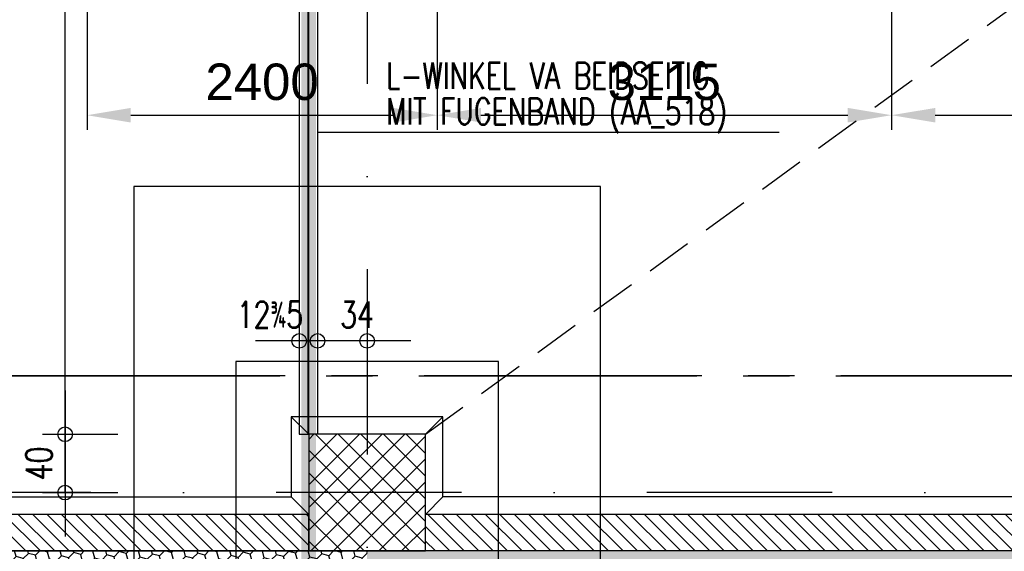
# Model space of a CAD drawing. Extents: x 34560 to 100229, y -303284 to -152113.
# Tile 40 of 74: x 38373 to 45122, y -172889 to -169243. Entities that reach past the tile are written whole.
import ezdxf
from ezdxf.enums import TextEntityAlignment as Align

# ---------------------------------------------------------------- set-up
doc = ezdxf.new("R2010")
doc.units = 0
doc.header["$LTSCALE"] = 100
doc.header["$PDMODE"] = 1
for name, pattern in [('A__G__-_-_RA_-A-$0$STRICHPUNKT', [25.4, 12.7, -6.35, 0, -6.35]), ('A_CGEG-_-____-A-$0$MITTE2', [28.575, 19.05, -3.175, 3.175, -3.175]), ('A_CGEG-_-____-A-$0$VERDECKT', [9.525, 6.35, -3.175]), ('A_CGEG-_-____-A-$0$VERDECKT2', [4.7625, 3.175, -1.5875])]:
    doc.linetypes.add(name, pattern=pattern)
doc.layers.get('0').update_dxf_attribs({"linetype": 'CONTINUOUS'})
doc.layers.get('Defpoints').update_dxf_attribs({"linetype": 'CONTINUOUS'})
for name, color, linetype in [('A__G__-_-_RA_-A-$0$A1-ACHS-RAS---', 7, 'A__G__-_-_RA_-A-$0$STRICHPUNKT'), ('A_CGEG-_-____-A-$0$A2-ANSI-EF----', 1, 'CONTINUOUS'), ('A_CGEG-_-____-A-$0$A2-VERD-UNT---', 1, 'A_CGEG-_-____-A-$0$VERDECKT'), ('A_CGEG-_-____-A-$0$A2-WAND-BFT---', 3, 'CONTINUOUS'), ('A_CGEG-_-____-A-$0$A2-WAND-MWK---', 60, 'CONTINUOUS'), ('A_CGEG-_-____-A-$0$A2-WAND-PAN---', 7, 'CONTINUOUS'), ('A_CGEG-_-____-A-$0$A3-BEMA-SS-100', 8, 'CONTINUOUS'), ('A_CGEG-_-____-A-$0$A3-DECK-HOE', 5, 'A_CGEG-_-____-A-$0$VERDECKT2'), ('A_CGEG-_-____-A-$0$A3-EINL-RRO---', 5, 'CONTINUOUS'), ('A_CGEG-_-____-A-$0$A3-FUGE-------', 2, 'A_CGEG-_-____-A-$0$VERDECKT2'), ('A_CGEG-_-____-A-$0$A3-SCHN-LIN100', 50, 'A_CGEG-_-____-A-$0$MITTE2'), ('A_CGEG-_-____-A-$0$A3-SCHN-LIN200', 50, 'A_CGEG-_-____-A-$0$MITTE2'), ('A_CGEG-_-____-A-$0$A3-TEXT-A--100', 210, 'CONTINUOUS'), ('A_CGEG-_-____-A-$0$A4-LINI-EF----', 1, 'CONTINUOUS'), ('A_CGEG-_-____-A-$0$A5-SCHR-FT----', 81, 'CONTINUOUS'), ('A_CGEG-_-____-A-$0$A5-SCHR-MWK---', 81, 'CONTINUOUS'), ('A_CGEG-_-____-A-$0$A5-SCHR-PAN---', 5, 'CONTINUOUS'), ('BITO_BUILDING', 8, 'CONTINUOUS'), ('BITO_DIMENSION', 7, 'CONTINUOUS')]:
    doc.layers.add(name, color=color, linetype=linetype)
doc.styles.add('A_CGEG-_-____-A-$0$NORMAL', font='romans.shx', dxfattribs={"width": 0.75})
doc.styles.get("Standard").update_dxf_attribs({"font": 'ARIAL.TTF'})
doc.dimstyles.new('BITO_100', dxfattribs={"dimscale": 100, "dimtxt": 2.5, "dimasz": 3, "dimexe": 1, "dimexo": 1, "dimgap": 1, "dimtad": 1, "dimdsep": 46, "dimtxsty": 'Standard', "dimcen": 0.09, "dimclrd": 256, "dimclre": 256, "dimclrt": 256, "dimazin": 0, "dimtfac": 0.8, "dimtix": 1, "dimtofl": 0, "dimtmove": 0, "dimatfit": 3, "dimfxl": 0, "dimtolj": 1, "dimtzin": 0, "dimlwd": -1, "dimarcsym": 0})
pattern_1 = [(45, (136000, -77350), (22.34603, 83.396486), [49.8475, -99.695]), (165, (136000, -77350), (-83.39649, -22.346013), [49.8475, -99.695]), (105, (136000, -77350), (-61.05046, 61.050473), [-99.695, 49.8475])]

# ---------------------------------------------------------------- blocks, each defined once
blk = doc.blocks.new('A_CGEG-_-____-A-$0$BFT_STUETZE_80')
at = {"layer": 'A_CGEG-_-____-A-$0$A5-SCHR-FT----'}
h = blk.add_hatch(dxfattribs=at)
h.set_pattern_fill('ANSI37', color=256, scale=3.464567, style=0)
h.set_pattern_definition([(45, (42883.72, -18623.774), (-7.7781746, 7.7781746), []), (135, (42883.72, -18623.774), (-7.7781746, -7.7781746), [])])
h.paths.add_polyline_path([(-40, -40), (40, -40), (40, 40), (-40, 40)])
at = {"layer": 'A_CGEG-_-____-A-$0$A2-WAND-BFT---'}
blk.add_lwpolyline([(-40, -40), (40, -40), (40, 40), (-40, 40)], close=True, dxfattribs=at)
blk = doc.blocks.new('A_CGEG-_-____-A-$0$FC4')
at = {"layer": 'A_CGEG-_-____-A-$0$A2-VERD-UNT---'}
for points in [[(-160, 210), (-160, -210), (160, -210), (160, 210)], [(-90, 90), (-90, -90), (90, -90), (90, 90)]]:
    blk.add_lwpolyline(points, close=True, dxfattribs=at)
blk = doc.blocks.new('A_CGEG-_-____-A-$0$ARCH-BEMTICK')
blk.add_line((0.3, 0), (-0.3, 0))
blk.add_circle((0, 0), 0.05)
blk = doc.blocks.new('EG-C-202ff GR kurz oReg')
at = {"layer": 'A_CGEG-_-____-A-$0$A5-SCHR-MWK---'}
h = blk.add_hatch(dxfattribs=at)
h.set_pattern_fill('ANSI31', color=256, scale=22, angle=90, style=0)
h.set_pattern_definition([(135, (136000, -77350), (-49.39141, -49.39141), [])])
h.paths.add_polyline_path([(1200, 1950), (-1135, 1950), (-1135, 1700), (1200, 1700)])
h = blk.add_hatch(dxfattribs=at)
h.set_pattern_fill('ANSI31', color=256, scale=22.047244, angle=90, style=0)
h.set_pattern_definition([(135, (136000, -77000), (-49.497475, -49.497475), [])])
h.paths.add_polyline_path([(12400, 1950), (12300, 1950), (2000, 1950), (2000, 1700), (12400, 1700)])
at = {"layer": 'A_CGEG-_-____-A-$0$A5-SCHR-PAN---'}
h = blk.add_hatch(dxfattribs=at)
h.set_pattern_fill('HONEY', color=256, scale=15.7, angle=45, style=0)
h.set_pattern_definition(pattern_1)
h.paths.add_polyline_path([(1600, 1700), (-1135, 1700), (-1135, 1600), (1600, 1600)])
h = blk.add_hatch(dxfattribs=at)
h.set_pattern_fill('HONEY', color=256, scale=15.7, angle=45, style=0)
h.set_pattern_definition(pattern_1)
h.paths.add_polyline_path([(12800, 1700), (1600, 1700), (1600, 1600), (12800, 1600)])
at = {"layer": 'A__G__-_-_RA_-A-$0$A1-ACHS-RAS---'}
for p, q in [((1600, 21412.7), (1600, -2702.7)), ((58129.4, 2100), (-3760.5, 2100))]:
    blk.add_line(p, q, dxfattribs=at)
at = {"layer": 'A_CGEG-_-____-A-$0$A2-ANSI-EF----'}
for p, q in [((2120, 2620), (1080, 2620)), ((1080, 2620), (1080, 2070)), ((1200, 2500), (1080, 2620)), ((2000, 2500), (2120, 2620)), ((2120, 2070), (2120, 2620)), ((-860, 2070), (1080, 2070)), ((1080, 2070), (1200, 1950)), ((2000, 1950), (2120, 2070)), ((12280, 2070), (2120, 2070))]:
    blk.add_line(p, q, dxfattribs=at)
at = {"layer": 'A_CGEG-_-____-A-$0$A2-WAND-MWK---'}
for p, q in [((1200, 1950), (-1135, 1950)), ((1200, 1700), (1200, 1950)), ((12400, 1950), (2000, 1950)), ((2000, 1700), (2000, 1950)), ((-1135, 1700), (1200, 1700)), ((12400, 1700), (2000, 1700))]:
    blk.add_line(p, q, dxfattribs=at)
at = {"layer": 'A_CGEG-_-____-A-$0$A2-WAND-PAN---'}
blk.add_line((24400, 1700), (-1135, 1700), dxfattribs=at)
at = {"layer": 'A_CGEG-_-____-A-$0$A3-BEMA-SS-100'}
for p, q in [((-469.8, 2100), (-469.8, 10800)), ((1135, 3295), (1135, 2780.7)), ((1260, 3295), (1260, 2780.7)), ((1600, 3295), (1600, 2780.7)), ((1600, 3140.7), (1135, 3140.7)), ((-624, 2500), (-109.8, 2500)), ((-624, 2100), (-109.8, 2100))]:
    blk.add_line(p, q, dxfattribs=at)
at = {"layer": 'A_CGEG-_-____-A-$0$A3-DECK-HOE'}
blk.add_line((2000, 2500), (22810, 17650), dxfattribs=at)
at = {"layer": 'A_CGEG-_-____-A-$0$A3-EINL-RRO---'}
for points in [[(1195, 2500), (1195, 10800), (1135, 10800), (1135, 2500), (1195, 2500)], [(1200, 2500), (1200, 10800.4), (1260, 10800.4), (1260, 2500), (1200, 2500)]]:
    blk.add_lwpolyline(points, dxfattribs=at)
at = {"layer": 'A_CGEG-_-____-A-$0$A3-FUGE-------', "const_width": 100}
blk.add_lwpolyline([(1200, 18499.1), (1200, 1002.3)], dxfattribs=at)
at = {"layer": 'A_CGEG-_-____-A-$0$A3-SCHN-LIN100'}
blk.add_line((43900, 2900), (-3760.5, 2900), dxfattribs=at)
at = {"layer": 'A_CGEG-_-____-A-$0$A3-SCHN-LIN200'}
blk.add_line((-3760.5, 2900), (43900, 2900), dxfattribs=at)
at = {"layer": 'A_CGEG-_-____-A-$0$A3-TEXT-A--100'}
blk.add_line((4424.7, 4568.4), (1262.5, 4568.4), dxfattribs=at)
at = {"layer": 'A_CGEG-_-____-A-$0$A4-LINI-EF----'}
blk.add_line((-860, 2070), (480, 2070), dxfattribs=at)
at = {"layer": 'A_CGEG-_-____-A-$0$A2-VERD-UNT---', "xscale": 10, "yscale": 10, "zscale": 10}
blk.add_blockref('A_CGEG-_-____-A-$0$FC4', (1600, 2100), dxfattribs=at)
at = {"layer": 'A_CGEG-_-____-A-$0$A2-WAND-BFT---', "xscale": 10, "yscale": 10, "zscale": 10}
blk.add_blockref('A_CGEG-_-____-A-$0$BFT_STUETZE_80', (1600, 2100), dxfattribs=at)
at = {"layer": 'A_CGEG-_-____-A-$0$A3-BEMA-SS-100', "xscale": 1000, "yscale": 1000, "zscale": 10}
for p in [(1135, 3140.7), (1260, 3140.7), (1600, 3140.7)]:
    blk.add_blockref('A_CGEG-_-____-A-$0$ARCH-BEMTICK', p, dxfattribs=at)
at = {"layer": 'A_CGEG-_-____-A-$0$A3-BEMA-SS-100', "xscale": 1000, "yscale": 1000, "zscale": 10, "rotation": 90}
for p in [(-469.8, 2500), (-469.8, 2100)]:
    blk.add_blockref('A_CGEG-_-____-A-$0$ARCH-BEMTICK', p, dxfattribs=at)
at = {"layer": 'A_CGEG-_-____-A-$0$A3-BEMA-SS-100', "color": 10, "style": 'A_CGEG-_-____-A-$0$NORMAL', "width": 0.75}
for s, p in [('12%%1905', (933.6, 3320.7)), ('34', (1531.5, 3320.7))]:
    blk.add_text(s, height=180, dxfattribs=at).set_placement(p, align=Align.MIDDLE_CENTER)
blk.add_text('40', height=180, rotation=90, dxfattribs=at).set_placement((-649.8, 2300), align=Align.MIDDLE_CENTER)
at = {"layer": 'A_CGEG-_-____-A-$0$A3-TEXT-A--100', "style": 'A_CGEG-_-____-A-$0$NORMAL', "width": 0.75}
for s, p in [('L-WINKEL VA BEIDSEITIG', (1730.2, 4869.7)), ('MIT FUGENBAND (AA_518)', (1730.2, 4624.1))]:
    blk.add_text(s, height=180, dxfattribs=at).set_placement(p)
blk = doc.blocks.new('*D278')
at = {"layer": 'BITO_DIMENSION', "lineweight": -2}
for p, q in [((38834.3, -169146), (38834.3, -169998.3)), ((41234.3, -169146), (41234.3, -169998.3))]:
    blk.add_line(p, q, dxfattribs=at)
at = {"layer": 'BITO_DIMENSION'}
blk.add_line((39134.3, -169898.3), (40934.3, -169898.3), dxfattribs=at)
for points in [[(39134.3, -169848.3), (39134.3, -169948.3), (38834.3, -169898.3)], [(40934.3, -169848.3), (40934.3, -169948.3), (41234.3, -169898.3)]]:
    blk.add_solid(points, dxfattribs=at)
at = {"layer": 'Defpoints', "color": 0}
for p in [(38834.3, -169046), (41234.3, -169046), (41234.3, -169898.3)]:
    blk.add_point(p, dxfattribs=at)
at = {"layer": 'BITO_DIMENSION', "insert": (40034.3, -169670.7), "char_height": 250, "attachment_point": 5}
blk.add_mtext('\\A1;2400', dxfattribs=at)
blk = doc.blocks.new('*D279')
at = {"layer": 'BITO_DIMENSION', "lineweight": -2}
for p, q in [((41234.3, -169146), (41234.3, -169998.3)), ((44349.3, -169146), (44349.3, -169998.3))]:
    blk.add_line(p, q, dxfattribs=at)
at = {"layer": 'BITO_DIMENSION'}
blk.add_line((41534.3, -169898.3), (44049.3, -169898.3), dxfattribs=at)
for points in [[(41534.3, -169848.3), (41534.3, -169948.3), (41234.3, -169898.3)], [(44049.3, -169848.3), (44049.3, -169948.3), (44349.3, -169898.3)]]:
    blk.add_solid(points, dxfattribs=at)
at = {"layer": 'Defpoints', "color": 0}
for p in [(41234.3, -169046), (44349.3, -169046), (44349.3, -169898.3)]:
    blk.add_point(p, dxfattribs=at)
at = {"layer": 'BITO_DIMENSION', "insert": (42791.8, -169670.6), "char_height": 250, "attachment_point": 5}
blk.add_mtext('\\A1;3115', dxfattribs=at)
blk = doc.blocks.new('*D280')
at = {"layer": 'BITO_DIMENSION', "lineweight": -2}
for p, q in [((44349.3, -169146), (44349.3, -169998.3)), ((46749.3, -169146), (46749.3, -169998.3))]:
    blk.add_line(p, q, dxfattribs=at)
at = {"layer": 'BITO_DIMENSION'}
blk.add_line((44649.3, -169898.3), (46449.3, -169898.3), dxfattribs=at)
for points in [[(44649.3, -169848.3), (44649.3, -169948.3), (44349.3, -169898.3)], [(46449.3, -169848.3), (46449.3, -169948.3), (46749.3, -169898.3)]]:
    blk.add_solid(points, dxfattribs=at)
at = {"layer": 'Defpoints', "color": 0}
for p in [(44349.3, -169046), (46749.3, -169046), (46749.3, -169898.3)]:
    blk.add_point(p, dxfattribs=at)
at = {"layer": 'BITO_DIMENSION', "insert": (45549.3, -169670.7), "char_height": 250, "attachment_point": 5}
blk.add_mtext('\\A1;2400', dxfattribs=at)

msp = doc.modelspace()

# ---------------------------------------------------------------- block references
at = {"layer": 'BITO_BUILDING', "color": 6}
msp.add_blockref('EG-C-202ff GR kurz oReg', (39154.335, -174586.328), dxfattribs=at)

# ---------------------------------------------------------------- dimensions: what is measured, and where the dimension line sits
at = {"layer": 'BITO_DIMENSION'}
dim = msp.add_linear_dim(base=(41234.335, -169898.341), p1=(38834.335, -169046.027), p2=(41234.335, -169046.027), dimstyle='BITO_100', dxfattribs=at)
dim.commit()
dim.dimension.update_dxf_attribs({"geometry": '*D278', "text_midpoint": (40034.335, -169670.698)})
for base, p1, p2, picture, middle in [((44349.335, -169898.341), (41234.335, -169046.027), (44349.335, -169046.027), '*D279', (42791.835, -169670.613)), ((46749.335, -169898.341), (44349.335, -169046.027), (46749.335, -169046.027), '*D280', (45549.335, -169670.698))]:
    dim = msp.add_linear_dim(base=base, p1=p1, p2=p2, dimstyle='BITO_100', override={"dimtmove": 1}, dxfattribs=at)
    dim.commit()
    dim.dimension.update_dxf_attribs({"geometry": picture, "text_midpoint": middle})

doc.saveas('drawing.dxf')
